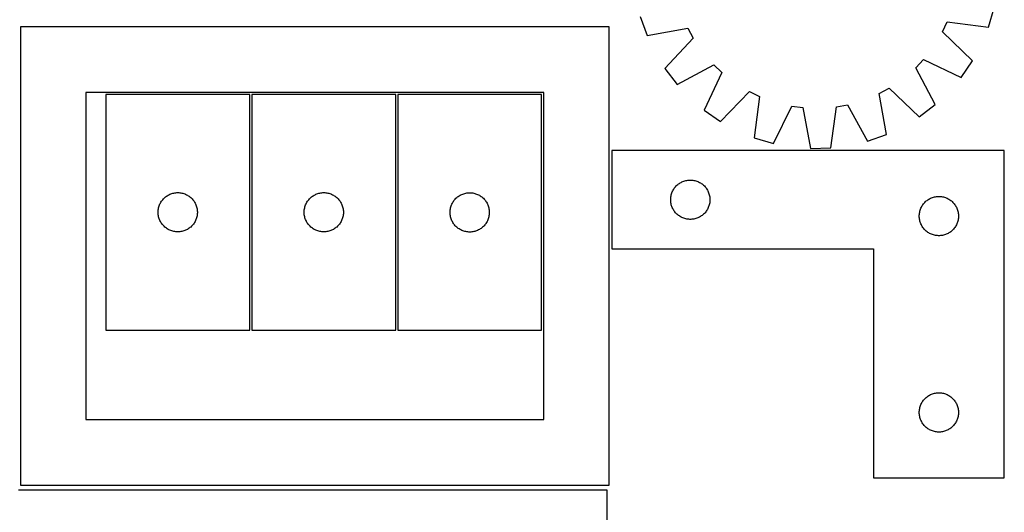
# Model space of a CAD drawing. Header units: millimetres. Extents: x 7 to 1493, y 7 to 2993.
# Tile 10 of 13: x 741 to 1493, y 1461 to 1837. Entities that reach past the tile are written whole.
import ezdxf

# ---------------------------------------------------------------- set-up
doc = ezdxf.new("R2010")
doc.units = ezdxf.units.MM
doc.layers.add('CUT', color=7, linetype='CONTINUOUS', true_color=0x000000)

msp = doc.modelspace()

# ---------------------------------------------------------------- linework, layer by layer
at = {"layer": 'CUT'}
for p, q in [((1481.401764, 1831.503725), (1485.789896, 1846.250753)), ((1215.226049, 1839.500912), (1220.344062, 1824.991036)), ((1191.393196, 1831.619197), (741.393196, 1831.619197)), ((741.393196, 1831.619197), (741.393196, 1481.619197)), ((1191.393196, 1481.619197), (1191.393196, 1831.619197)), ((1220.344062, 1824.991036), (1251.614917, 1830.568524)), ((1251.614917, 1830.568524), (1255.69691, 1823.028186)), ((1446.190769, 1827.780496), (1449.891695, 1835.514998)), ((1449.891695, 1835.514998), (1481.401764, 1831.503725)), ((1255.69691, 1823.028186), (1233.930568, 1799.893772)), ((1469.083599, 1805.760208), (1446.190769, 1827.780496)), ((1425.714968, 1800.430754), (1431.624851, 1806.643052)), ((1431.624851, 1806.643052), (1460.353155, 1793.090958)), ((1233.930568, 1799.893772), (1243.281886, 1787.675613)), ((1243.281886, 1787.675613), (1271.298698, 1802.643345)), ((1271.298698, 1802.643345), (1277.510996, 1796.733462)), ((1440.6827, 1772.413942), (1425.714968, 1800.430754)), ((1460.353155, 1793.090958), (1469.083599, 1805.760208)), ((1277.510996, 1796.733462), (1263.958902, 1768.005158)), ((1397.789789, 1780.746973), (1405.330127, 1784.828966)), ((1405.330127, 1784.828966), (1428.464541, 1763.062624)), ((1141.393196, 1781.619197), (791.393196, 1781.619197)), ((791.393196, 1781.619197), (791.393196, 1531.619197)), ((916.698434, 1780.043239), (806.698434, 1780.043239)), ((806.698434, 1780.043239), (806.698434, 1600.043239)), ((916.698434, 1600.043239), (916.698434, 1780.043239)), ((918.300617, 1780.04847), (918.300617, 1600.04847)), ((1028.300617, 1780.04847), (918.300617, 1780.04847)), ((1028.300617, 1600.04847), (1028.300617, 1780.04847)), ((1029.820667, 1779.944771), (1029.820667, 1599.944771)), ((1139.820667, 1779.944771), (1029.820667, 1779.944771)), ((1139.820667, 1599.944771), (1139.820667, 1779.944771)), ((1141.393196, 1531.619197), (1141.393196, 1781.619197)), ((1276.628153, 1759.274714), (1298.64844, 1782.167544)), ((1298.64844, 1782.167544), (1306.382942, 1778.466618)), ((1306.382942, 1778.466618), (1302.371669, 1746.956549)), ((1403.367277, 1749.476118), (1397.789789, 1780.746973)), ((1317.118697, 1742.568417), (1330.986962, 1771.145436)), ((1330.986962, 1771.145436), (1339.486559, 1770.015738)), ((1339.486559, 1770.015738), (1345.408759, 1738.80833)), ((1360.790023, 1739.192051), (1365.148742, 1770.65594)), ((1365.148742, 1770.65594), (1373.581436, 1772.208054)), ((1373.581436, 1772.208054), (1388.857401, 1744.358105)), ((1428.464541, 1763.062624), (1440.6827, 1772.413942)), ((1263.958902, 1768.005158), (1276.628153, 1759.274714)), ((1302.371669, 1746.956549), (1317.118697, 1742.568417)), ((1388.857401, 1744.358105), (1403.367277, 1749.476118)), ((1345.408759, 1738.80833), (1360.790023, 1739.192051)), ((1493.440769, 1737.134923), (1193.440769, 1737.134923)), ((1193.440769, 1737.134923), (1193.440769, 1662.134923)), ((1493.440769, 1487.134923), (1493.440769, 1737.134923)), ((1240.784135, 1707.685366), (1241.215344, 1708.32624)), ((1241.215344, 1708.32624), (1241.678971, 1708.944065)), ((1241.678971, 1708.944065), (1242.17379, 1709.537205)), ((1242.17379, 1709.537205), (1242.698486, 1710.104086)), ((1242.698486, 1710.104086), (1243.251668, 1710.643204)), ((1243.251668, 1710.643204), (1243.831871, 1711.15313)), ((1243.831871, 1711.15313), (1244.437554, 1711.632512)), ((1244.437554, 1711.632512), (1245.067113, 1712.080078)), ((1245.067113, 1712.080078), (1245.718877, 1712.494643)), ((1245.718877, 1712.494643), (1246.391117, 1712.875105)), ((1246.391117, 1712.875105), (1247.082053, 1713.220457)), ((1247.082053, 1713.220457), (1247.78985, 1713.529783)), ((1247.78985, 1713.529783), (1248.512633, 1713.802262)), ((1248.512633, 1713.802262), (1249.248484, 1714.037171)), ((1249.248484, 1714.037171), (1249.995452, 1714.233889)), ((1249.995452, 1714.233889), (1250.751557, 1714.391893)), ((1250.751557, 1714.391893), (1251.514793, 1714.510763)), ((1251.514793, 1714.510763), (1252.283137, 1714.590186)), ((1252.283137, 1714.590186), (1253.05455, 1714.62995)), ((1253.05455, 1714.62995), (1253.826987, 1714.62995)), ((1253.826987, 1714.62995), (1254.598401, 1714.590186)), ((1254.598401, 1714.590186), (1255.366744, 1714.510763)), ((1255.366744, 1714.510763), (1256.12998, 1714.391893)), ((1256.12998, 1714.391893), (1256.886085, 1714.233889)), ((1256.886085, 1714.233889), (1257.633053, 1714.037171)), ((1257.633053, 1714.037171), (1258.368904, 1713.802262)), ((1258.368904, 1713.802262), (1259.091687, 1713.529783)), ((1259.091687, 1713.529783), (1259.799484, 1713.220457)), ((1259.799484, 1713.220457), (1260.49042, 1712.875105)), ((1260.49042, 1712.875105), (1261.162661, 1712.494643)), ((1261.162661, 1712.494643), (1261.814424, 1712.080078)), ((1261.814424, 1712.080078), (1262.443983, 1711.632512)), ((1262.443983, 1711.632512), (1263.049666, 1711.15313)), ((1263.049666, 1711.15313), (1263.629869, 1710.643204)), ((1263.629869, 1710.643204), (1264.183051, 1710.104086)), ((1264.183051, 1710.104086), (1264.707748, 1709.537205)), ((1264.707748, 1709.537205), (1265.202566, 1708.944065)), ((1265.202566, 1708.944065), (1265.666194, 1708.32624)), ((1265.666194, 1708.32624), (1266.097402, 1707.685366)), ((851.229271, 1700.785522), (851.796152, 1701.310218)), ((851.796152, 1701.310218), (852.389291, 1701.805036)), ((852.389291, 1701.805036), (853.007117, 1702.268664)), ((853.007117, 1702.268664), (853.647991, 1702.699872)), ((853.647991, 1702.699872), (854.310213, 1703.097518)), ((854.310213, 1703.097518), (854.992027, 1703.460545)), ((854.992027, 1703.460545), (855.691625, 1703.787993)), ((855.691625, 1703.787993), (856.407152, 1704.078991)), ((856.407152, 1704.078991), (857.136711, 1704.33277)), ((857.136711, 1704.33277), (857.878367, 1704.548655)), ((857.878367, 1704.548655), (858.630153, 1704.726074)), ((858.630153, 1704.726074), (859.390075, 1704.864557)), ((859.390075, 1704.864557), (860.156119, 1704.963737)), ((860.156119, 1704.963737), (860.926252, 1705.02335)), ((860.926252, 1705.02335), (861.698434, 1705.043239)), ((861.698434, 1705.043239), (862.470615, 1705.02335)), ((862.470615, 1705.02335), (863.240749, 1704.963737)), ((863.240749, 1704.963737), (864.006792, 1704.864557)), ((864.006792, 1704.864557), (864.766715, 1704.726074)), ((864.766715, 1704.726074), (865.5185, 1704.548655)), ((865.5185, 1704.548655), (866.260156, 1704.33277)), ((866.260156, 1704.33277), (866.989715, 1704.078991)), ((866.989715, 1704.078991), (867.705242, 1703.787993)), ((867.705242, 1703.787993), (868.40484, 1703.460545)), ((868.40484, 1703.460545), (869.086655, 1703.097518)), ((869.086655, 1703.097518), (869.748876, 1702.699872)), ((869.748876, 1702.699872), (870.38975, 1702.268664)), ((870.38975, 1702.268664), (871.007576, 1701.805036)), ((871.007576, 1701.805036), (871.600715, 1701.310218)), ((871.600715, 1701.310218), (872.167596, 1700.785522)), ((962.292336, 1700.23757), (962.831454, 1700.790753)), ((962.831454, 1700.790753), (963.398335, 1701.315449)), ((963.398335, 1701.315449), (963.991474, 1701.810267)), ((963.991474, 1701.810267), (964.6093, 1702.273895)), ((964.6093, 1702.273895), (965.250174, 1702.705103)), ((965.250174, 1702.705103), (965.912396, 1703.102748)), ((965.912396, 1703.102748), (966.59421, 1703.465776)), ((966.59421, 1703.465776), (967.293808, 1703.793223)), ((967.293808, 1703.793223), (968.009335, 1704.084222)), ((968.009335, 1704.084222), (968.738894, 1704.338)), ((968.738894, 1704.338), (969.48055, 1704.553886)), ((969.48055, 1704.553886), (970.232336, 1704.731305)), ((970.232336, 1704.731305), (970.992258, 1704.869788)), ((970.992258, 1704.869788), (971.758302, 1704.968968)), ((971.758302, 1704.968968), (972.528435, 1705.028581)), ((972.528435, 1705.028581), (973.300617, 1705.04847)), ((973.300617, 1705.04847), (974.072798, 1705.028581)), ((974.072798, 1705.028581), (974.842932, 1704.968968)), ((974.842932, 1704.968968), (975.608975, 1704.869788)), ((975.608975, 1704.869788), (976.368898, 1704.731305)), ((976.368898, 1704.731305), (977.120683, 1704.553886)), ((977.120683, 1704.553886), (977.862339, 1704.338)), ((977.862339, 1704.338), (978.591898, 1704.084222)), ((978.591898, 1704.084222), (979.307425, 1703.793223)), ((979.307425, 1703.793223), (980.007024, 1703.465776)), ((980.007024, 1703.465776), (980.688838, 1703.102748)), ((980.688838, 1703.102748), (981.35106, 1702.705103)), ((981.35106, 1702.705103), (981.991933, 1702.273895)), ((981.991933, 1702.273895), (982.609759, 1701.810267)), ((982.609759, 1701.810267), (983.202898, 1701.315449)), ((983.202898, 1701.315449), (983.769779, 1700.790753)), ((983.769779, 1700.790753), (984.308897, 1700.23757)), ((1074.351504, 1700.687054), (1074.918385, 1701.21175)), ((1074.918385, 1701.21175), (1075.511524, 1701.706568)), ((1075.511524, 1701.706568), (1076.12935, 1702.170196)), ((1076.12935, 1702.170196), (1076.770224, 1702.601404)), ((1076.770224, 1702.601404), (1077.432446, 1702.99905)), ((1077.432446, 1702.99905), (1078.11426, 1703.362077)), ((1078.11426, 1703.362077), (1078.813858, 1703.689525)), ((1078.813858, 1703.689525), (1079.529385, 1703.980523)), ((1079.529385, 1703.980523), (1080.258944, 1704.234302)), ((1080.258944, 1704.234302), (1081.0006, 1704.450187)), ((1081.0006, 1704.450187), (1081.752386, 1704.627606)), ((1081.752386, 1704.627606), (1082.512308, 1704.766089)), ((1082.512308, 1704.766089), (1083.278352, 1704.865269)), ((1083.278352, 1704.865269), (1084.048485, 1704.924882)), ((1084.048485, 1704.924882), (1084.820667, 1704.944771)), ((1084.820667, 1704.944771), (1085.592848, 1704.924882)), ((1085.592848, 1704.924882), (1086.362982, 1704.865269)), ((1086.362982, 1704.865269), (1087.129025, 1704.766089)), ((1087.129025, 1704.766089), (1087.888948, 1704.627606)), ((1087.888948, 1704.627606), (1088.640734, 1704.450187)), ((1088.640734, 1704.450187), (1089.382389, 1704.234302)), ((1089.382389, 1704.234302), (1090.111948, 1703.980523)), ((1090.111948, 1703.980523), (1090.827475, 1703.689525)), ((1090.827475, 1703.689525), (1091.527074, 1703.362077)), ((1091.527074, 1703.362077), (1092.208888, 1702.99905)), ((1092.208888, 1702.99905), (1092.87111, 1702.601404)), ((1092.87111, 1702.601404), (1093.511983, 1702.170196)), ((1093.511983, 1702.170196), (1094.129809, 1701.706568)), ((1094.129809, 1701.706568), (1094.722949, 1701.21175)), ((1094.722949, 1701.21175), (1095.289829, 1700.687054)), ((1238.460657, 1700.407105), (1238.52027, 1701.177238)), ((1238.52027, 1701.177238), (1238.61945, 1701.943282)), ((1238.61945, 1701.943282), (1238.757933, 1702.703204)), ((1238.757933, 1702.703204), (1238.935353, 1703.45499)), ((1238.935353, 1703.45499), (1239.151238, 1704.196646)), ((1239.151238, 1704.196646), (1239.405016, 1704.926205)), ((1239.405016, 1704.926205), (1239.696015, 1705.641732)), ((1239.696015, 1705.641732), (1240.023462, 1706.34133)), ((1240.023462, 1706.34133), (1240.38649, 1707.023144)), ((1240.38649, 1707.023144), (1240.784135, 1707.685366)), ((1266.097402, 1707.685366), (1266.495047, 1707.023144)), ((1266.495047, 1707.023144), (1266.858075, 1706.34133)), ((1266.858075, 1706.34133), (1267.185522, 1705.641732)), ((1267.185522, 1705.641732), (1267.476521, 1704.926205)), ((1267.476521, 1704.926205), (1267.730299, 1704.196646)), ((1267.730299, 1704.196646), (1267.946184, 1703.45499)), ((1267.946184, 1703.45499), (1268.123604, 1702.703204)), ((1268.123604, 1702.703204), (1268.262087, 1701.943282)), ((1268.262087, 1701.943282), (1268.361267, 1701.177238)), ((1268.361267, 1701.177238), (1268.42088, 1700.407105)), ((1437.082053, 1700.720457), (1437.78985, 1701.029783)), ((1437.78985, 1701.029783), (1438.512633, 1701.302262)), ((1438.512633, 1701.302262), (1439.248484, 1701.537171)), ((1439.248484, 1701.537171), (1439.995452, 1701.733889)), ((1439.995452, 1701.733889), (1440.751557, 1701.891893)), ((1440.751557, 1701.891893), (1441.514793, 1702.010763)), ((1441.514793, 1702.010763), (1442.283137, 1702.090186)), ((1442.283137, 1702.090186), (1443.05455, 1702.12995)), ((1443.05455, 1702.12995), (1443.826987, 1702.12995)), ((1443.826987, 1702.12995), (1444.598401, 1702.090186)), ((1444.598401, 1702.090186), (1445.366744, 1702.010763)), ((1445.366744, 1702.010763), (1446.12998, 1701.891893)), ((1446.12998, 1701.891893), (1446.886085, 1701.733889)), ((1446.886085, 1701.733889), (1447.633053, 1701.537171)), ((1447.633053, 1701.537171), (1448.368904, 1701.302262)), ((1448.368904, 1701.302262), (1449.091687, 1701.029783)), ((1449.091687, 1701.029783), (1449.799484, 1700.720457)), ((846.941464, 1692.73245), (847.099468, 1693.488555)), ((847.099468, 1693.488555), (847.296185, 1694.235524)), ((847.296185, 1694.235524), (847.531095, 1694.971375)), ((847.531095, 1694.971375), (847.803574, 1695.694157)), ((847.803574, 1695.694157), (848.1129, 1696.401955)), ((848.1129, 1696.401955), (848.458252, 1697.09289)), ((848.458252, 1697.09289), (848.838714, 1697.765131)), ((848.838714, 1697.765131), (849.253278, 1698.416895)), ((849.253278, 1698.416895), (849.700845, 1699.046453)), ((849.700845, 1699.046453), (850.180227, 1699.652137)), ((850.180227, 1699.652137), (850.690153, 1700.232339)), ((850.690153, 1700.232339), (851.229271, 1700.785522)), ((872.167596, 1700.785522), (872.706714, 1700.232339)), ((872.706714, 1700.232339), (873.21664, 1699.652137)), ((873.21664, 1699.652137), (873.696022, 1699.046453)), ((873.696022, 1699.046453), (874.143589, 1698.416895)), ((874.143589, 1698.416895), (874.558153, 1697.765131)), ((874.558153, 1697.765131), (874.938616, 1697.09289)), ((874.938616, 1697.09289), (875.283968, 1696.401955)), ((875.283968, 1696.401955), (875.593293, 1695.694157)), ((875.593293, 1695.694157), (875.865772, 1694.971375)), ((875.865772, 1694.971375), (876.100682, 1694.235524)), ((876.100682, 1694.235524), (876.297399, 1693.488555)), ((876.297399, 1693.488555), (876.455403, 1692.73245)), ((958.543647, 1692.737681), (958.701651, 1693.493786)), ((958.701651, 1693.493786), (958.898369, 1694.240754)), ((958.898369, 1694.240754), (959.133278, 1694.976605)), ((959.133278, 1694.976605), (959.405757, 1695.699388)), ((959.405757, 1695.699388), (959.715083, 1696.407186)), ((959.715083, 1696.407186), (960.060435, 1697.098121)), ((960.060435, 1697.098121), (960.440897, 1697.770362)), ((960.440897, 1697.770362), (960.855461, 1698.422126)), ((960.855461, 1698.422126), (961.303028, 1699.051684)), ((961.303028, 1699.051684), (961.78241, 1699.657367)), ((961.78241, 1699.657367), (962.292336, 1700.23757)), ((984.308897, 1700.23757), (984.818823, 1699.657367)), ((984.818823, 1699.657367), (985.298205, 1699.051684)), ((985.298205, 1699.051684), (985.745772, 1698.422126)), ((985.745772, 1698.422126), (986.160336, 1697.770362)), ((986.160336, 1697.770362), (986.540799, 1697.098121)), ((986.540799, 1697.098121), (986.886151, 1696.407186)), ((986.886151, 1696.407186), (987.195476, 1695.699388)), ((987.195476, 1695.699388), (987.467955, 1694.976605)), ((987.467955, 1694.976605), (987.702865, 1694.240754)), ((987.702865, 1694.240754), (987.899582, 1693.493786)), ((987.899582, 1693.493786), (988.057586, 1692.737681)), ((1070.063697, 1692.633982), (1070.221701, 1693.390087)), ((1070.221701, 1693.390087), (1070.418419, 1694.137056)), ((1070.418419, 1694.137056), (1070.653328, 1694.872907)), ((1070.653328, 1694.872907), (1070.925807, 1695.595689)), ((1070.925807, 1695.595689), (1071.235133, 1696.303487)), ((1071.235133, 1696.303487), (1071.580485, 1696.994422)), ((1071.580485, 1696.994422), (1071.960947, 1697.666663)), ((1071.960947, 1697.666663), (1072.375512, 1698.318427)), ((1072.375512, 1698.318427), (1072.823078, 1698.947985)), ((1072.823078, 1698.947985), (1073.30246, 1699.553669)), ((1073.30246, 1699.553669), (1073.812386, 1700.133871)), ((1073.812386, 1700.133871), (1074.351504, 1700.687054)), ((1095.289829, 1700.687054), (1095.828947, 1700.133871)), ((1095.828947, 1700.133871), (1096.338873, 1699.553669)), ((1096.338873, 1699.553669), (1096.818255, 1698.947985)), ((1096.818255, 1698.947985), (1097.265822, 1698.318427)), ((1097.265822, 1698.318427), (1097.680386, 1697.666663)), ((1097.680386, 1697.666663), (1098.060849, 1696.994422)), ((1098.060849, 1696.994422), (1098.406201, 1696.303487)), ((1098.406201, 1696.303487), (1098.715526, 1695.595689)), ((1098.715526, 1695.595689), (1098.988005, 1694.872907)), ((1098.988005, 1694.872907), (1099.222915, 1694.137056)), ((1099.222915, 1694.137056), (1099.419632, 1693.390087)), ((1099.419632, 1693.390087), (1099.577636, 1692.633982)), ((1238.440769, 1699.634923), (1238.460657, 1700.407105)), ((1238.460657, 1698.862742), (1238.440769, 1699.634923)), ((1238.52027, 1698.092608), (1238.460657, 1698.862742)), ((1238.61945, 1697.326565), (1238.52027, 1698.092608)), ((1238.757933, 1696.566642), (1238.61945, 1697.326565)), ((1238.935353, 1695.814856), (1238.757933, 1696.566642)), ((1239.151238, 1695.073201), (1238.935353, 1695.814856)), ((1239.405016, 1694.343642), (1239.151238, 1695.073201)), ((1239.696015, 1693.628115), (1239.405016, 1694.343642)), ((1240.023462, 1692.928516), (1239.696015, 1693.628115)), ((1267.185522, 1693.628115), (1266.858075, 1692.928516)), ((1267.476521, 1694.343642), (1267.185522, 1693.628115)), ((1267.730299, 1695.073201), (1267.476521, 1694.343642)), ((1267.946184, 1695.814856), (1267.730299, 1695.073201)), ((1268.123604, 1696.566642), (1267.946184, 1695.814856)), ((1268.262087, 1697.326565), (1268.123604, 1696.566642)), ((1268.361267, 1698.092608), (1268.262087, 1697.326565)), ((1268.42088, 1698.862742), (1268.361267, 1698.092608)), ((1268.42088, 1700.407105), (1268.440769, 1699.634923)), ((1268.440769, 1699.634923), (1268.42088, 1698.862742)), ((1429.696015, 1693.141732), (1430.023462, 1693.84133)), ((1430.023462, 1693.84133), (1430.38649, 1694.523144)), ((1430.38649, 1694.523144), (1430.784135, 1695.185366)), ((1430.784135, 1695.185366), (1431.215344, 1695.82624)), ((1431.215344, 1695.82624), (1431.678971, 1696.444065)), ((1431.678971, 1696.444065), (1432.17379, 1697.037205)), ((1432.17379, 1697.037205), (1432.698486, 1697.604086)), ((1432.698486, 1697.604086), (1433.251668, 1698.143204)), ((1433.251668, 1698.143204), (1433.831871, 1698.65313)), ((1433.831871, 1698.65313), (1434.437554, 1699.132512)), ((1434.437554, 1699.132512), (1435.067113, 1699.580078)), ((1435.067113, 1699.580078), (1435.718877, 1699.994643)), ((1435.718877, 1699.994643), (1436.391117, 1700.375105)), ((1436.391117, 1700.375105), (1437.082053, 1700.720457)), ((1449.799484, 1700.720457), (1450.49042, 1700.375105)), ((1450.49042, 1700.375105), (1451.162661, 1699.994643)), ((1451.162661, 1699.994643), (1451.814424, 1699.580078)), ((1451.814424, 1699.580078), (1452.443983, 1699.132512)), ((1452.443983, 1699.132512), (1453.049666, 1698.65313)), ((1453.049666, 1698.65313), (1453.629869, 1698.143204)), ((1453.629869, 1698.143204), (1454.183051, 1697.604086)), ((1454.183051, 1697.604086), (1454.707748, 1697.037205)), ((1454.707748, 1697.037205), (1455.202566, 1696.444065)), ((1455.202566, 1696.444065), (1455.666194, 1695.82624)), ((1455.666194, 1695.82624), (1456.097402, 1695.185366)), ((1456.097402, 1695.185366), (1456.495047, 1694.523144)), ((1456.495047, 1694.523144), (1456.858075, 1693.84133)), ((1456.858075, 1693.84133), (1457.185522, 1693.141732)), ((846.703407, 1690.429458), (846.743171, 1691.200871)), ((846.703407, 1689.65702), (846.703407, 1690.429458)), ((846.743171, 1688.885607), (846.703407, 1689.65702)), ((846.743171, 1691.200871), (846.822593, 1691.969214)), ((846.822593, 1688.117264), (846.743171, 1688.885607)), ((846.822593, 1691.969214), (846.941464, 1692.73245)), ((846.941464, 1687.354028), (846.822593, 1688.117264)), ((847.099468, 1686.597923), (846.941464, 1687.354028)), ((847.296185, 1685.850955), (847.099468, 1686.597923)), ((847.531095, 1685.115103), (847.296185, 1685.850955)), ((876.100682, 1685.850955), (875.865772, 1685.115103)), ((876.297399, 1686.597923), (876.100682, 1685.850955)), ((876.455403, 1687.354028), (876.297399, 1686.597923)), ((876.455403, 1692.73245), (876.574274, 1691.969214)), ((876.574274, 1688.117264), (876.455403, 1687.354028)), ((876.574274, 1691.969214), (876.653696, 1691.200871)), ((876.653696, 1688.885607), (876.574274, 1688.117264)), ((876.653696, 1691.200871), (876.693461, 1690.429458)), ((876.693461, 1689.65702), (876.653696, 1688.885607)), ((876.693461, 1690.429458), (876.693461, 1689.65702)), ((958.30559, 1690.434688), (958.345354, 1691.206102)), ((958.30559, 1689.662251), (958.30559, 1690.434688)), ((958.345354, 1688.890838), (958.30559, 1689.662251)), ((958.345354, 1691.206102), (958.424777, 1691.974445)), ((958.424777, 1688.122494), (958.345354, 1688.890838)), ((958.424777, 1691.974445), (958.543647, 1692.737681)), ((958.543647, 1687.359258), (958.424777, 1688.122494)), ((958.701651, 1686.603154), (958.543647, 1687.359258)), ((958.898369, 1685.856185), (958.701651, 1686.603154)), ((959.133278, 1685.120334), (958.898369, 1685.856185)), ((987.702865, 1685.856185), (987.467955, 1685.120334)), ((987.899582, 1686.603154), (987.702865, 1685.856185)), ((988.057586, 1687.359258), (987.899582, 1686.603154)), ((988.057586, 1692.737681), (988.176457, 1691.974445)), ((988.176457, 1688.122494), (988.057586, 1687.359258)), ((988.176457, 1691.974445), (988.25588, 1691.206102)), ((988.25588, 1688.890838), (988.176457, 1688.122494)), ((988.25588, 1691.206102), (988.295644, 1690.434688)), ((988.295644, 1689.662251), (988.25588, 1688.890838)), ((988.295644, 1690.434688), (988.295644, 1689.662251)), ((1069.82564, 1690.33099), (1069.865404, 1691.102403)), ((1069.82564, 1689.558552), (1069.82564, 1690.33099)), ((1069.865404, 1688.787139), (1069.82564, 1689.558552)), ((1069.865404, 1691.102403), (1069.944827, 1691.870746)), ((1069.944827, 1688.018796), (1069.865404, 1688.787139)), ((1069.944827, 1691.870746), (1070.063697, 1692.633982)), ((1070.063697, 1687.25556), (1069.944827, 1688.018796)), ((1070.221701, 1686.499455), (1070.063697, 1687.25556)), ((1070.418419, 1685.752486), (1070.221701, 1686.499455)), ((1070.653328, 1685.016635), (1070.418419, 1685.752486)), ((1099.222915, 1685.752486), (1098.988005, 1685.016635)), ((1099.419632, 1686.499455), (1099.222915, 1685.752486)), ((1099.577636, 1687.25556), (1099.419632, 1686.499455)), ((1099.577636, 1692.633982), (1099.696507, 1691.870746)), ((1099.696507, 1688.018796), (1099.577636, 1687.25556)), ((1099.696507, 1691.870746), (1099.77593, 1691.102403)), ((1099.77593, 1688.787139), (1099.696507, 1688.018796)), ((1099.77593, 1691.102403), (1099.815694, 1690.33099)), ((1099.815694, 1689.558552), (1099.77593, 1688.787139)), ((1099.815694, 1690.33099), (1099.815694, 1689.558552)), ((1240.38649, 1692.246702), (1240.023462, 1692.928516)), ((1240.784135, 1691.58448), (1240.38649, 1692.246702)), ((1241.215344, 1690.943607), (1240.784135, 1691.58448)), ((1241.678971, 1690.325781), (1241.215344, 1690.943607)), ((1242.17379, 1689.732641), (1241.678971, 1690.325781)), ((1242.698486, 1689.165761), (1242.17379, 1689.732641)), ((1243.251668, 1688.626643), (1242.698486, 1689.165761)), ((1243.831871, 1688.116717), (1243.251668, 1688.626643)), ((1244.437554, 1687.637335), (1243.831871, 1688.116717)), ((1245.067113, 1687.189768), (1244.437554, 1687.637335)), ((1245.718877, 1686.775204), (1245.067113, 1687.189768)), ((1246.391117, 1686.394741), (1245.718877, 1686.775204)), ((1247.082053, 1686.049389), (1246.391117, 1686.394741)), ((1247.78985, 1685.740064), (1247.082053, 1686.049389)), ((1248.512633, 1685.467585), (1247.78985, 1685.740064)), ((1259.091687, 1685.740064), (1258.368904, 1685.467585)), ((1259.799484, 1686.049389), (1259.091687, 1685.740064)), ((1260.49042, 1686.394741), (1259.799484, 1686.049389)), ((1261.162661, 1686.775204), (1260.49042, 1686.394741)), ((1261.814424, 1687.189768), (1261.162661, 1686.775204)), ((1262.443983, 1687.637335), (1261.814424, 1687.189768)), ((1263.049666, 1688.116717), (1262.443983, 1687.637335)), ((1263.629869, 1688.626643), (1263.049666, 1688.116717)), ((1264.183051, 1689.165761), (1263.629869, 1688.626643)), ((1264.707748, 1689.732641), (1264.183051, 1689.165761)), ((1265.202566, 1690.325781), (1264.707748, 1689.732641)), ((1265.666194, 1690.943607), (1265.202566, 1690.325781)), ((1266.097402, 1691.58448), (1265.666194, 1690.943607)), ((1266.495047, 1692.246702), (1266.097402, 1691.58448)), ((1266.858075, 1692.928516), (1266.495047, 1692.246702)), ((1428.440769, 1687.134923), (1428.460657, 1687.907105)), ((1428.460657, 1686.362742), (1428.440769, 1687.134923)), ((1428.460657, 1687.907105), (1428.52027, 1688.677238)), ((1428.52027, 1685.592608), (1428.460657, 1686.362742)), ((1428.52027, 1688.677238), (1428.61945, 1689.443282)), ((1428.61945, 1689.443282), (1428.757933, 1690.203204)), ((1428.757933, 1690.203204), (1428.935353, 1690.95499)), ((1428.935353, 1690.95499), (1429.151238, 1691.696646)), ((1429.151238, 1691.696646), (1429.405016, 1692.426205)), ((1429.405016, 1692.426205), (1429.696015, 1693.141732)), ((1457.185522, 1693.141732), (1457.476521, 1692.426205)), ((1457.476521, 1692.426205), (1457.730299, 1691.696646)), ((1457.730299, 1691.696646), (1457.946184, 1690.95499)), ((1457.946184, 1690.95499), (1458.123604, 1690.203204)), ((1458.123604, 1690.203204), (1458.262087, 1689.443282)), ((1458.262087, 1689.443282), (1458.361267, 1688.677238)), ((1458.361267, 1688.677238), (1458.42088, 1687.907105)), ((1458.42088, 1686.362742), (1458.361267, 1685.592608)), ((1458.42088, 1687.907105), (1458.440769, 1687.134923)), ((1458.440769, 1687.134923), (1458.42088, 1686.362742)), ((847.803574, 1684.392321), (847.531095, 1685.115103)), ((848.1129, 1683.684523), (847.803574, 1684.392321)), ((848.458252, 1682.993588), (848.1129, 1683.684523)), ((848.838714, 1682.321347), (848.458252, 1682.993588)), ((849.253278, 1681.669583), (848.838714, 1682.321347)), ((849.700845, 1681.040025), (849.253278, 1681.669583)), ((850.180227, 1680.434341), (849.700845, 1681.040025)), ((850.690153, 1679.854139), (850.180227, 1680.434341)), ((851.229271, 1679.300956), (850.690153, 1679.854139)), ((851.796152, 1678.77626), (851.229271, 1679.300956)), ((852.389291, 1678.281442), (851.796152, 1678.77626)), ((853.007117, 1677.817814), (852.389291, 1678.281442)), ((871.007576, 1678.281442), (870.38975, 1677.817814)), ((871.600715, 1678.77626), (871.007576, 1678.281442)), ((872.167596, 1679.300956), (871.600715, 1678.77626)), ((872.706714, 1679.854139), (872.167596, 1679.300956)), ((873.21664, 1680.434341), (872.706714, 1679.854139)), ((873.696022, 1681.040025), (873.21664, 1680.434341)), ((874.143589, 1681.669583), (873.696022, 1681.040025)), ((874.558153, 1682.321347), (874.143589, 1681.669583)), ((874.938616, 1682.993588), (874.558153, 1682.321347)), ((875.283968, 1683.684523), (874.938616, 1682.993588)), ((875.593293, 1684.392321), (875.283968, 1683.684523)), ((875.865772, 1685.115103), (875.593293, 1684.392321)), ((959.405757, 1684.397551), (959.133278, 1685.120334)), ((959.715083, 1683.689754), (959.405757, 1684.397551)), ((960.060435, 1682.998819), (959.715083, 1683.689754)), ((960.440897, 1682.326578), (960.060435, 1682.998819)), ((960.855461, 1681.674814), (960.440897, 1682.326578)), ((961.303028, 1681.045256), (960.855461, 1681.674814)), ((961.78241, 1680.439572), (961.303028, 1681.045256)), ((962.292336, 1679.85937), (961.78241, 1680.439572)), ((962.831454, 1679.306187), (962.292336, 1679.85937)), ((963.398335, 1678.781491), (962.831454, 1679.306187)), ((963.991474, 1678.286673), (963.398335, 1678.781491)), ((964.6093, 1677.823045), (963.991474, 1678.286673)), ((982.609759, 1678.286673), (981.991933, 1677.823045)), ((983.202898, 1678.781491), (982.609759, 1678.286673)), ((983.769779, 1679.306187), (983.202898, 1678.781491)), ((984.308897, 1679.85937), (983.769779, 1679.306187)), ((984.818823, 1680.439572), (984.308897, 1679.85937)), ((985.298205, 1681.045256), (984.818823, 1680.439572)), ((985.745772, 1681.674814), (985.298205, 1681.045256)), ((986.160336, 1682.326578), (985.745772, 1681.674814)), ((986.540799, 1682.998819), (986.160336, 1682.326578)), ((986.886151, 1683.689754), (986.540799, 1682.998819)), ((987.195476, 1684.397551), (986.886151, 1683.689754)), ((987.467955, 1685.120334), (987.195476, 1684.397551)), ((1070.925807, 1684.293853), (1070.653328, 1685.016635)), ((1071.235133, 1683.586055), (1070.925807, 1684.293853)), ((1071.580485, 1682.89512), (1071.235133, 1683.586055)), ((1071.960947, 1682.222879), (1071.580485, 1682.89512)), ((1072.375512, 1681.571115), (1071.960947, 1682.222879)), ((1072.823078, 1680.941557), (1072.375512, 1681.571115)), ((1073.30246, 1680.335873), (1072.823078, 1680.941557)), ((1073.812386, 1679.755671), (1073.30246, 1680.335873)), ((1074.351504, 1679.202488), (1073.812386, 1679.755671)), ((1074.918385, 1678.677792), (1074.351504, 1679.202488)), ((1075.511524, 1678.182974), (1074.918385, 1678.677792)), ((1094.722949, 1678.677792), (1094.129809, 1678.182974)), ((1095.289829, 1679.202488), (1094.722949, 1678.677792)), ((1095.828947, 1679.755671), (1095.289829, 1679.202488)), ((1096.338873, 1680.335873), (1095.828947, 1679.755671)), ((1096.818255, 1680.941557), (1096.338873, 1680.335873)), ((1097.265822, 1681.571115), (1096.818255, 1680.941557)), ((1097.680386, 1682.222879), (1097.265822, 1681.571115)), ((1098.060849, 1682.89512), (1097.680386, 1682.222879)), ((1098.406201, 1683.586055), (1098.060849, 1682.89512)), ((1098.715526, 1684.293853), (1098.406201, 1683.586055)), ((1098.988005, 1685.016635), (1098.715526, 1684.293853)), ((1249.248484, 1685.232675), (1248.512633, 1685.467585)), ((1249.995452, 1685.035958), (1249.248484, 1685.232675)), ((1250.751557, 1684.877954), (1249.995452, 1685.035958)), ((1251.514793, 1684.759083), (1250.751557, 1684.877954)), ((1252.283137, 1684.67966), (1251.514793, 1684.759083)), ((1253.05455, 1684.639896), (1252.283137, 1684.67966)), ((1253.826987, 1684.639896), (1253.05455, 1684.639896)), ((1254.598401, 1684.67966), (1253.826987, 1684.639896)), ((1255.366744, 1684.759083), (1254.598401, 1684.67966)), ((1256.12998, 1684.877954), (1255.366744, 1684.759083)), ((1256.886085, 1685.035958), (1256.12998, 1684.877954)), ((1257.633053, 1685.232675), (1256.886085, 1685.035958)), ((1258.368904, 1685.467585), (1257.633053, 1685.232675)), ((1428.61945, 1684.826565), (1428.52027, 1685.592608)), ((1428.757933, 1684.066642), (1428.61945, 1684.826565)), ((1428.935353, 1683.314856), (1428.757933, 1684.066642)), ((1429.151238, 1682.573201), (1428.935353, 1683.314856)), ((1429.405016, 1681.843642), (1429.151238, 1682.573201)), ((1429.696015, 1681.128115), (1429.405016, 1681.843642)), ((1430.023462, 1680.428516), (1429.696015, 1681.128115)), ((1430.38649, 1679.746702), (1430.023462, 1680.428516)), ((1430.784135, 1679.08448), (1430.38649, 1679.746702)), ((1431.215344, 1678.443607), (1430.784135, 1679.08448)), ((1431.678971, 1677.825781), (1431.215344, 1678.443607)), ((1455.666194, 1678.443607), (1455.202566, 1677.825781)), ((1456.097402, 1679.08448), (1455.666194, 1678.443607)), ((1456.495047, 1679.746702), (1456.097402, 1679.08448)), ((1456.858075, 1680.428516), (1456.495047, 1679.746702)), ((1457.185522, 1681.128115), (1456.858075, 1680.428516)), ((1457.476521, 1681.843642), (1457.185522, 1681.128115)), ((1457.730299, 1682.573201), (1457.476521, 1681.843642)), ((1457.946184, 1683.314856), (1457.730299, 1682.573201)), ((1458.123604, 1684.066642), (1457.946184, 1683.314856)), ((1458.262087, 1684.826565), (1458.123604, 1684.066642)), ((1458.361267, 1685.592608), (1458.262087, 1684.826565)), ((853.647991, 1677.386606), (853.007117, 1677.817814)), ((854.310213, 1676.98896), (853.647991, 1677.386606)), ((854.992027, 1676.625933), (854.310213, 1676.98896)), ((855.691625, 1676.298485), (854.992027, 1676.625933)), ((856.407152, 1676.007487), (855.691625, 1676.298485)), ((857.136711, 1675.753708), (856.407152, 1676.007487)), ((857.878367, 1675.537823), (857.136711, 1675.753708)), ((858.630153, 1675.360404), (857.878367, 1675.537823)), ((859.390075, 1675.221921), (858.630153, 1675.360404)), ((860.156119, 1675.122741), (859.390075, 1675.221921)), ((860.926252, 1675.063128), (860.156119, 1675.122741)), ((861.698434, 1675.043239), (860.926252, 1675.063128)), ((862.470615, 1675.063128), (861.698434, 1675.043239)), ((863.240749, 1675.122741), (862.470615, 1675.063128)), ((864.006792, 1675.221921), (863.240749, 1675.122741)), ((864.766715, 1675.360404), (864.006792, 1675.221921)), ((865.5185, 1675.537823), (864.766715, 1675.360404)), ((866.260156, 1675.753708), (865.5185, 1675.537823)), ((866.989715, 1676.007487), (866.260156, 1675.753708)), ((867.705242, 1676.298485), (866.989715, 1676.007487)), ((868.40484, 1676.625933), (867.705242, 1676.298485)), ((869.086655, 1676.98896), (868.40484, 1676.625933)), ((869.748876, 1677.386606), (869.086655, 1676.98896)), ((870.38975, 1677.817814), (869.748876, 1677.386606)), ((965.250174, 1677.391836), (964.6093, 1677.823045)), ((965.912396, 1676.994191), (965.250174, 1677.391836)), ((966.59421, 1676.631164), (965.912396, 1676.994191)), ((967.293808, 1676.303716), (966.59421, 1676.631164)), ((968.009335, 1676.012717), (967.293808, 1676.303716)), ((968.738894, 1675.758939), (968.009335, 1676.012717)), ((969.48055, 1675.543054), (968.738894, 1675.758939)), ((970.232336, 1675.365634), (969.48055, 1675.543054)), ((970.992258, 1675.227151), (970.232336, 1675.365634)), ((971.758302, 1675.127972), (970.992258, 1675.227151)), ((972.528435, 1675.068358), (971.758302, 1675.127972)), ((973.300617, 1675.04847), (972.528435, 1675.068358)), ((974.072798, 1675.068358), (973.300617, 1675.04847)), ((974.842932, 1675.127972), (974.072798, 1675.068358)), ((975.608975, 1675.227151), (974.842932, 1675.127972)), ((976.368898, 1675.365634), (975.608975, 1675.227151)), ((977.120683, 1675.543054), (976.368898, 1675.365634)), ((977.862339, 1675.758939), (977.120683, 1675.543054)), ((978.591898, 1676.012717), (977.862339, 1675.758939)), ((979.307425, 1676.303716), (978.591898, 1676.012717)), ((980.007024, 1676.631164), (979.307425, 1676.303716)), ((980.688838, 1676.994191), (980.007024, 1676.631164)), ((981.35106, 1677.391836), (980.688838, 1676.994191)), ((981.991933, 1677.823045), (981.35106, 1677.391836)), ((1076.12935, 1677.719346), (1075.511524, 1678.182974)), ((1076.770224, 1677.288138), (1076.12935, 1677.719346)), ((1077.432446, 1676.890492), (1076.770224, 1677.288138)), ((1078.11426, 1676.527465), (1077.432446, 1676.890492)), ((1078.813858, 1676.200017), (1078.11426, 1676.527465)), ((1079.529385, 1675.909019), (1078.813858, 1676.200017)), ((1080.258944, 1675.65524), (1079.529385, 1675.909019)), ((1081.0006, 1675.439355), (1080.258944, 1675.65524)), ((1081.752386, 1675.261936), (1081.0006, 1675.439355)), ((1082.512308, 1675.123453), (1081.752386, 1675.261936)), ((1083.278352, 1675.024273), (1082.512308, 1675.123453)), ((1084.048485, 1674.96466), (1083.278352, 1675.024273)), ((1084.820667, 1674.944771), (1084.048485, 1674.96466)), ((1085.592848, 1674.96466), (1084.820667, 1674.944771)), ((1086.362982, 1675.024273), (1085.592848, 1674.96466)), ((1087.129025, 1675.123453), (1086.362982, 1675.024273)), ((1087.888948, 1675.261936), (1087.129025, 1675.123453)), ((1088.640734, 1675.439355), (1087.888948, 1675.261936)), ((1089.382389, 1675.65524), (1088.640734, 1675.439355)), ((1090.111948, 1675.909019), (1089.382389, 1675.65524)), ((1090.827475, 1676.200017), (1090.111948, 1675.909019)), ((1091.527074, 1676.527465), (1090.827475, 1676.200017)), ((1092.208888, 1676.890492), (1091.527074, 1676.527465)), ((1092.87111, 1677.288138), (1092.208888, 1676.890492)), ((1093.511983, 1677.719346), (1092.87111, 1677.288138)), ((1094.129809, 1678.182974), (1093.511983, 1677.719346)), ((1432.17379, 1677.232641), (1431.678971, 1677.825781)), ((1432.698486, 1676.665761), (1432.17379, 1677.232641)), ((1433.251668, 1676.126643), (1432.698486, 1676.665761)), ((1433.831871, 1675.616717), (1433.251668, 1676.126643)), ((1434.437554, 1675.137335), (1433.831871, 1675.616717)), ((1435.067113, 1674.689768), (1434.437554, 1675.137335)), ((1435.718877, 1674.275204), (1435.067113, 1674.689768)), ((1436.391117, 1673.894741), (1435.718877, 1674.275204)), ((1437.082053, 1673.549389), (1436.391117, 1673.894741)), ((1437.78985, 1673.240064), (1437.082053, 1673.549389)), ((1438.512633, 1672.967585), (1437.78985, 1673.240064)), ((1439.248484, 1672.732675), (1438.512633, 1672.967585)), ((1439.995452, 1672.535958), (1439.248484, 1672.732675)), ((1440.751557, 1672.377954), (1439.995452, 1672.535958)), ((1441.514793, 1672.259083), (1440.751557, 1672.377954)), ((1442.283137, 1672.17966), (1441.514793, 1672.259083)), ((1443.05455, 1672.139896), (1442.283137, 1672.17966)), ((1443.826987, 1672.139896), (1443.05455, 1672.139896)), ((1444.598401, 1672.17966), (1443.826987, 1672.139896)), ((1445.366744, 1672.259083), (1444.598401, 1672.17966)), ((1446.12998, 1672.377954), (1445.366744, 1672.259083)), ((1446.886085, 1672.535958), (1446.12998, 1672.377954)), ((1447.633053, 1672.732675), (1446.886085, 1672.535958)), ((1448.368904, 1672.967585), (1447.633053, 1672.732675)), ((1449.091687, 1673.240064), (1448.368904, 1672.967585)), ((1449.799484, 1673.549389), (1449.091687, 1673.240064)), ((1450.49042, 1673.894741), (1449.799484, 1673.549389)), ((1451.162661, 1674.275204), (1450.49042, 1673.894741)), ((1451.814424, 1674.689768), (1451.162661, 1674.275204)), ((1452.443983, 1675.137335), (1451.814424, 1674.689768)), ((1453.049666, 1675.616717), (1452.443983, 1675.137335)), ((1453.629869, 1676.126643), (1453.049666, 1675.616717)), ((1454.183051, 1676.665761), (1453.629869, 1676.126643)), ((1454.707748, 1677.232641), (1454.183051, 1676.665761)), ((1455.202566, 1677.825781), (1454.707748, 1677.232641)), ((1193.440769, 1662.134923), (1393.440769, 1662.134923)), ((1393.440769, 1662.134923), (1393.440769, 1487.134923)), ((806.698434, 1600.043239), (916.698434, 1600.043239)), ((918.300617, 1600.04847), (1028.300617, 1600.04847)), ((1029.820667, 1599.944771), (1139.820667, 1599.944771)), ((1435.718877, 1549.994643), (1436.391117, 1550.375105)), ((1436.391117, 1550.375105), (1437.082053, 1550.720457)), ((1437.082053, 1550.720457), (1437.78985, 1551.029783)), ((1437.78985, 1551.029783), (1438.512633, 1551.302262)), ((1438.512633, 1551.302262), (1439.248484, 1551.537171)), ((1439.248484, 1551.537171), (1439.995452, 1551.733889)), ((1439.995452, 1551.733889), (1440.751557, 1551.891893)), ((1440.751557, 1551.891893), (1441.514793, 1552.010763)), ((1441.514793, 1552.010763), (1442.283137, 1552.090186)), ((1442.283137, 1552.090186), (1443.05455, 1552.12995)), ((1443.05455, 1552.12995), (1443.826987, 1552.12995)), ((1443.826987, 1552.12995), (1444.598401, 1552.090186)), ((1444.598401, 1552.090186), (1445.366744, 1552.010763)), ((1445.366744, 1552.010763), (1446.12998, 1551.891893)), ((1446.12998, 1551.891893), (1446.886085, 1551.733889)), ((1446.886085, 1551.733889), (1447.633053, 1551.537171)), ((1447.633053, 1551.537171), (1448.368904, 1551.302262)), ((1448.368904, 1551.302262), (1449.091687, 1551.029783)), ((1449.091687, 1551.029783), (1449.799484, 1550.720457)), ((1449.799484, 1550.720457), (1450.49042, 1550.375105)), ((1450.49042, 1550.375105), (1451.162661, 1549.994643)), ((1429.405016, 1542.426205), (1429.696015, 1543.141732)), ((1429.696015, 1543.141732), (1430.023462, 1543.84133)), ((1430.023462, 1543.84133), (1430.38649, 1544.523144)), ((1430.38649, 1544.523144), (1430.784135, 1545.185366)), ((1430.784135, 1545.185366), (1431.215344, 1545.82624)), ((1431.215344, 1545.82624), (1431.678971, 1546.444065)), ((1431.678971, 1546.444065), (1432.17379, 1547.037205)), ((1432.17379, 1547.037205), (1432.698486, 1547.604086)), ((1432.698486, 1547.604086), (1433.251668, 1548.143204)), ((1433.251668, 1548.143204), (1433.831871, 1548.65313)), ((1433.831871, 1548.65313), (1434.437554, 1549.132512)), ((1434.437554, 1549.132512), (1435.067113, 1549.580078)), ((1435.067113, 1549.580078), (1435.718877, 1549.994643)), ((1451.162661, 1549.994643), (1451.814424, 1549.580078)), ((1451.814424, 1549.580078), (1452.443983, 1549.132512)), ((1452.443983, 1549.132512), (1453.049666, 1548.65313)), ((1453.049666, 1548.65313), (1453.629869, 1548.143204)), ((1453.629869, 1548.143204), (1454.183051, 1547.604086)), ((1454.183051, 1547.604086), (1454.707748, 1547.037205)), ((1454.707748, 1547.037205), (1455.202566, 1546.444065)), ((1455.202566, 1546.444065), (1455.666194, 1545.82624)), ((1455.666194, 1545.82624), (1456.097402, 1545.185366)), ((1456.097402, 1545.185366), (1456.495047, 1544.523144)), ((1456.495047, 1544.523144), (1456.858075, 1543.84133)), ((1456.858075, 1543.84133), (1457.185522, 1543.141732)), ((1457.185522, 1543.141732), (1457.476521, 1542.426205)), ((1428.440769, 1537.134923), (1428.460657, 1537.907105)), ((1428.460657, 1536.362742), (1428.440769, 1537.134923)), ((1428.460657, 1537.907105), (1428.52027, 1538.677238)), ((1428.52027, 1535.592608), (1428.460657, 1536.362742)), ((1428.52027, 1538.677238), (1428.61945, 1539.443282)), ((1428.61945, 1534.826565), (1428.52027, 1535.592608)), ((1428.61945, 1539.443282), (1428.757933, 1540.203204)), ((1428.757933, 1540.203204), (1428.935353, 1540.95499)), ((1428.935353, 1540.95499), (1429.151238, 1541.696646)), ((1429.151238, 1541.696646), (1429.405016, 1542.426205)), ((1457.476521, 1542.426205), (1457.730299, 1541.696646)), ((1457.730299, 1541.696646), (1457.946184, 1540.95499)), ((1457.946184, 1540.95499), (1458.123604, 1540.203204)), ((1458.123604, 1540.203204), (1458.262087, 1539.443282)), ((1458.262087, 1539.443282), (1458.361267, 1538.677238)), ((1458.361267, 1535.592608), (1458.262087, 1534.826565)), ((1458.361267, 1538.677238), (1458.42088, 1537.907105)), ((1458.42088, 1536.362742), (1458.361267, 1535.592608)), ((1458.42088, 1537.907105), (1458.440769, 1537.134923)), ((1458.440769, 1537.134923), (1458.42088, 1536.362742)), ((791.393196, 1531.619197), (1141.393196, 1531.619197)), ((1428.757933, 1534.066642), (1428.61945, 1534.826565)), ((1428.935353, 1533.314856), (1428.757933, 1534.066642)), ((1429.151238, 1532.573201), (1428.935353, 1533.314856)), ((1429.405016, 1531.843642), (1429.151238, 1532.573201)), ((1429.696015, 1531.128115), (1429.405016, 1531.843642)), ((1430.023462, 1530.428516), (1429.696015, 1531.128115)), ((1430.38649, 1529.746702), (1430.023462, 1530.428516)), ((1430.784135, 1529.08448), (1430.38649, 1529.746702)), ((1431.215344, 1528.443607), (1430.784135, 1529.08448)), ((1431.678971, 1527.825781), (1431.215344, 1528.443607)), ((1432.17379, 1527.232641), (1431.678971, 1527.825781)), ((1455.202566, 1527.825781), (1454.707748, 1527.232641)), ((1455.666194, 1528.443607), (1455.202566, 1527.825781)), ((1456.097402, 1529.08448), (1455.666194, 1528.443607)), ((1456.495047, 1529.746702), (1456.097402, 1529.08448)), ((1456.858075, 1530.428516), (1456.495047, 1529.746702)), ((1457.185522, 1531.128115), (1456.858075, 1530.428516)), ((1457.476521, 1531.843642), (1457.185522, 1531.128115)), ((1457.730299, 1532.573201), (1457.476521, 1531.843642)), ((1457.946184, 1533.314856), (1457.730299, 1532.573201)), ((1458.123604, 1534.066642), (1457.946184, 1533.314856)), ((1458.262087, 1534.826565), (1458.123604, 1534.066642)), ((1432.698486, 1526.665761), (1432.17379, 1527.232641)), ((1433.251668, 1526.126643), (1432.698486, 1526.665761)), ((1433.831871, 1525.616717), (1433.251668, 1526.126643)), ((1434.437554, 1525.137335), (1433.831871, 1525.616717)), ((1435.067113, 1524.689768), (1434.437554, 1525.137335)), ((1435.718877, 1524.275204), (1435.067113, 1524.689768)), ((1436.391117, 1523.894741), (1435.718877, 1524.275204)), ((1437.082053, 1523.549389), (1436.391117, 1523.894741)), ((1437.78985, 1523.240064), (1437.082053, 1523.549389)), ((1438.512633, 1522.967585), (1437.78985, 1523.240064)), ((1439.248484, 1522.732675), (1438.512633, 1522.967585)), ((1439.995452, 1522.535958), (1439.248484, 1522.732675)), ((1440.751557, 1522.377954), (1439.995452, 1522.535958)), ((1441.514793, 1522.259083), (1440.751557, 1522.377954)), ((1442.283137, 1522.17966), (1441.514793, 1522.259083)), ((1443.05455, 1522.139896), (1442.283137, 1522.17966)), ((1443.826987, 1522.139896), (1443.05455, 1522.139896)), ((1444.598401, 1522.17966), (1443.826987, 1522.139896)), ((1445.366744, 1522.259083), (1444.598401, 1522.17966)), ((1446.12998, 1522.377954), (1445.366744, 1522.259083)), ((1446.886085, 1522.535958), (1446.12998, 1522.377954)), ((1447.633053, 1522.732675), (1446.886085, 1522.535958)), ((1448.368904, 1522.967585), (1447.633053, 1522.732675)), ((1449.091687, 1523.240064), (1448.368904, 1522.967585)), ((1449.799484, 1523.549389), (1449.091687, 1523.240064)), ((1450.49042, 1523.894741), (1449.799484, 1523.549389)), ((1451.162661, 1524.275204), (1450.49042, 1523.894741)), ((1451.814424, 1524.689768), (1451.162661, 1524.275204)), ((1452.443983, 1525.137335), (1451.814424, 1524.689768)), ((1453.049666, 1525.616717), (1452.443983, 1525.137335)), ((1453.629869, 1526.126643), (1453.049666, 1525.616717)), ((1454.183051, 1526.665761), (1453.629869, 1526.126643)), ((1454.707748, 1527.232641), (1454.183051, 1526.665761)), ((1393.440769, 1487.134923), (1493.440769, 1487.134923)), ((1189.867744, 1477.758967), (739.867744, 1477.758967)), ((741.393196, 1481.619197), (1191.393196, 1481.619197)), ((1189.867744, 1127.758967), (1189.867744, 1477.758967))]:
    msp.add_line(p, q, dxfattribs=at)

doc.saveas('drawing.dxf')
